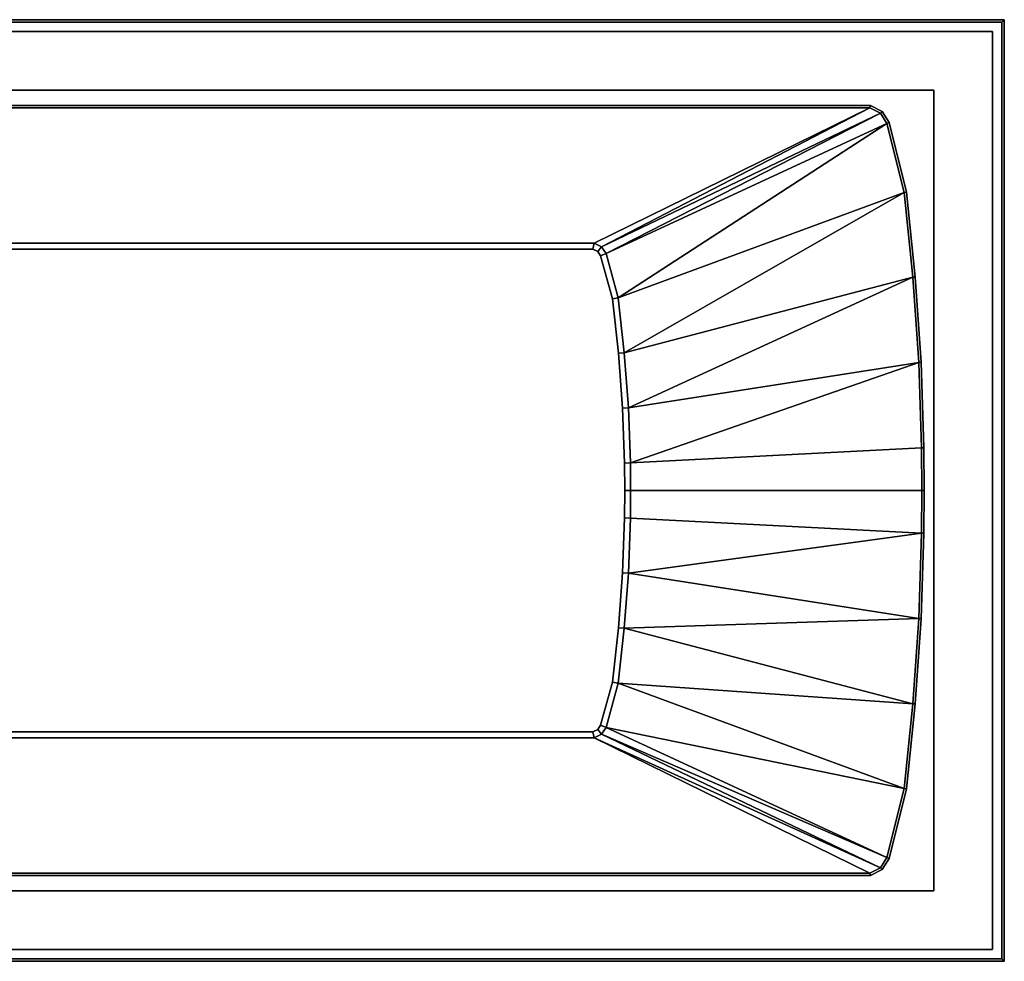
# Model space of a CAD drawing. Extents: x 0 to 1.8, y -0.8 to 0.
# Tile 3 of 3: x 0.96 to 1.8, y -0.8 to 0. Entities that reach past the tile are written whole.
import ezdxf

# ---------------------------------------------------------------- set-up
doc = ezdxf.new("R2010")
doc.units = 0
for name, color, linetype in [('L10_WANNE_700028_3', 7, 'CONTINUOUS'), ('L11_WANNE_700028_2', 7, 'CONTINUOUS'), ('L3_RAHMEN_700028', 7, 'CONTINUOUS'), ('L4_BODEN_700028', 7, 'CONTINUOUS'), ('L5_WANNE_700028_1_2', 7, 'CONTINUOUS'), ('L6_WANNE_700028_1_1', 7, 'CONTINUOUS'), ('L7_WANNE_700028_6', 7, 'CONTINUOUS'), ('L8_WANNE_700028_5', 7, 'CONTINUOUS'), ('L9_WANNE_700028_4', 7, 'CONTINUOUS')]:
    doc.layers.add(name, color=color, linetype=linetype)

msp = doc.modelspace()

# ---------------------------------------------------------------- linework, layer by layer
at = {"layer": 'L10_WANNE_700028_3', "color": 7, "invisible_edges": 12}
for points in [[(0.065, -0.06, 0.52), (1.74, -0.06, 0.52), (1.74, -0.06, 0.0001), (0.065, -0.06, 0.52)], [(1.74, -0.06, 0.0001), (0.065, -0.06, 0.0001), (0.065, -0.06, 0.52), (1.74, -0.06, 0.0001)], [(1.74, -0.06, 0.52), (1.74, -0.74, 0.52), (1.74, -0.74, 0.0001), (1.74, -0.06, 0.52)], [(1.74, -0.74, 0.0001), (1.74, -0.06, 0.0001), (1.74, -0.06, 0.52), (1.74, -0.74, 0.0001)], [(1.74, -0.74, 0.52), (0.065, -0.74, 0.52), (0.065, -0.74, 0.0001), (1.74, -0.74, 0.52)], [(0.065, -0.74, 0.0001), (1.74, -0.74, 0.0001), (1.74, -0.74, 0.52), (0.065, -0.74, 0.0001)]]:
    msp.add_3dface(points, dxfattribs=at)
at = {"layer": 'L11_WANNE_700028_2', "color": 7}
for points, invisible_edges in [([(0, 0, 0.52), (1.8, 0, 0.52), (1.74, -0.06, 0.52), (0, 0, 0.52)], 14), ([(0, 0, 0.52), (1.74, -0.06, 0.52), (0.065, -0.06, 0.52), (0, 0, 0.52)], 13), ([(1.8, 0, 0.52), (1.8, -0.8, 0.52), (1.74, -0.06, 0.52), (1.8, 0, 0.52)], 14), ([(1.8, -0.8, 0.52), (1.74, -0.74, 0.52), (1.74, -0.06, 0.52), (1.8, -0.8, 0.52)], 13), ([(0.065, -0.74, 0.52), (1.8, -0.8, 0.52), (0, -0.8, 0.52), (0.065, -0.74, 0.52)], 13), ([(0.065, -0.74, 0.52), (1.74, -0.74, 0.52), (1.8, -0.8, 0.52), (0.065, -0.74, 0.52)], 14)]:
    msp.add_3dface(points, dxfattribs=dict(at, invisible_edges=invisible_edges))
at = {"layer": 'L3_RAHMEN_700028', "color": 251, "invisible_edges": 12}
for points in [[(0.01, -0.01, 0.52), (1.79, -0.01, 0.52), (1.79, -0.01), (0.01, -0.01, 0.52)], [(1.79, -0.01), (0.01, -0.01), (0.01, -0.01, 0.52), (1.79, -0.01)], [(1.79, -0.01, 0.52), (1.79, -0.79, 0.52), (1.79, -0.79), (1.79, -0.01, 0.52)], [(1.79, -0.79), (1.79, -0.01), (1.79, -0.01, 0.52), (1.79, -0.79)], [(1.79, -0.79, 0.52), (0.01, -0.79, 0.52), (0.01, -0.79), (1.79, -0.79, 0.52)], [(0.01, -0.79), (1.79, -0.79), (1.79, -0.79, 0.52), (0.01, -0.79)]]:
    msp.add_3dface(points, dxfattribs=at)
at = {"layer": 'L4_BODEN_700028', "color": 251, "invisible_edges": 12}
for points in [[(0.01, -0.79), (0.01, -0.01), (1.79, -0.01), (0.01, -0.79)], [(1.79, -0.01), (1.79, -0.79), (0.01, -0.79), (1.79, -0.01)]]:
    msp.add_3dface(points, dxfattribs=at)
at = {"layer": 'L5_WANNE_700028_1_2', "color": 7, "invisible_edges": 12}
for points in [[(1.8, 0, 0.558), (0, 0, 0.558), (0.002, -0.002, 0.56), (1.8, 0, 0.558)], [(0.002, -0.002, 0.56), (1.798, -0.002, 0.56), (1.8, 0, 0.558), (0.002, -0.002, 0.56)], [(1.8, -0.8, 0.558), (1.8, 0, 0.558), (1.798, -0.002, 0.56), (1.8, -0.8, 0.558)], [(1.798, -0.002, 0.56), (1.798, -0.798, 0.56), (1.8, -0.8, 0.558), (1.798, -0.002, 0.56)], [(0, -0.8, 0.558), (1.8, -0.8, 0.558), (1.798, -0.798, 0.56), (0, -0.8, 0.558)], [(1.798, -0.798, 0.56), (0.002, -0.798, 0.56), (0, -0.8, 0.558), (1.798, -0.798, 0.56)]]:
    msp.add_3dface(points, dxfattribs=at)
at = {"layer": 'L6_WANNE_700028_1_1', "color": 7, "invisible_edges": 12}
for points in [[(0, 0, 0.558), (1.8, 0, 0.558), (1.8, 0, 0.52), (0, 0, 0.558)], [(1.8, 0, 0.52), (0, 0, 0.52), (0, 0, 0.558), (1.8, 0, 0.52)], [(1.8, 0, 0.558), (1.8, -0.8, 0.558), (1.8, -0.8, 0.52), (1.8, 0, 0.558)], [(1.8, -0.8, 0.52), (1.8, 0, 0.52), (1.8, 0, 0.558), (1.8, -0.8, 0.52)], [(1.8, -0.8, 0.558), (0, -0.8, 0.558), (0, -0.8, 0.52), (1.8, -0.8, 0.558)], [(0, -0.8, 0.52), (1.8, -0.8, 0.52), (1.8, -0.8, 0.558), (0, -0.8, 0.52)]]:
    msp.add_3dface(points, dxfattribs=at)
at = {"layer": 'L7_WANNE_700028_6', "color": 7}
for points, invisible_edges in [([(1.798, -0.002, 0.56), (0.002, -0.002, 0.56), (0.107507, -0.073, 0.56), (1.798, -0.002, 0.56)], 14), ([(1.798, -0.002, 0.56), (0.107507, -0.073, 0.56), (1.686206, -0.073, 0.56), (1.798, -0.002, 0.56)], 13), ([(1.798, -0.002, 0.56), (1.686206, -0.073, 0.56), (1.696232, -0.077897, 0.56), (1.798, -0.002, 0.56)], 13), ([(1.798, -0.002, 0.56), (1.696232, -0.077897, 0.56), (1.702069, -0.087408, 0.56), (1.798, -0.002, 0.56)], 13), ([(1.798, -0.002, 0.56), (1.702069, -0.087408, 0.56), (1.716837, -0.146398, 0.56), (1.798, -0.002, 0.56)], 13), ([(1.798, -0.798, 0.56), (1.798, -0.002, 0.56), (1.716837, -0.146398, 0.56), (1.798, -0.798, 0.56)], 14), ([(1.798, -0.798, 0.56), (1.716837, -0.146398, 0.56), (1.724264, -0.218677, 0.56), (1.798, -0.798, 0.56)], 13), ([(1.798, -0.798, 0.56), (1.724264, -0.218677, 0.56), (1.729214, -0.291104, 0.56), (1.798, -0.798, 0.56)], 13), ([(1.798, -0.798, 0.56), (1.729214, -0.291104, 0.56), (1.73169, -0.363676, 0.56), (1.798, -0.798, 0.56)], 13), ([(1.798, -0.798, 0.56), (1.73169, -0.363676, 0.56), (1.732, -0.4, 0.56), (1.798, -0.798, 0.56)], 13), ([(1.798, -0.798, 0.56), (1.732, -0.4, 0.56), (1.73169, -0.436324, 0.56), (1.798, -0.798, 0.56)], 13), ([(1.798, -0.798, 0.56), (1.73169, -0.436324, 0.56), (1.729214, -0.508896, 0.56), (1.798, -0.798, 0.56)], 13), ([(1.798, -0.798, 0.56), (1.729214, -0.508896, 0.56), (1.724264, -0.581323, 0.56), (1.798, -0.798, 0.56)], 13), ([(1.798, -0.798, 0.56), (1.724264, -0.581323, 0.56), (1.716837, -0.653602, 0.56), (1.798, -0.798, 0.56)], 13), ([(1.798, -0.798, 0.56), (1.716837, -0.653602, 0.56), (1.702069, -0.712592, 0.56), (1.798, -0.798, 0.56)], 13), ([(1.798, -0.798, 0.56), (1.702069, -0.712592, 0.56), (1.696232, -0.722103, 0.56), (1.798, -0.798, 0.56)], 13), ([(1.686206, -0.727, 0.56), (0.107507, -0.727, 0.56), (0.002, -0.798, 0.56), (1.686206, -0.727, 0.56)], 14), ([(1.686206, -0.727, 0.56), (0.002, -0.798, 0.56), (1.798, -0.798, 0.56), (1.686206, -0.727, 0.56)], 13), ([(1.696232, -0.722103, 0.56), (1.686206, -0.727, 0.56), (1.798, -0.798, 0.56), (1.696232, -0.722103, 0.56)], 14)]:
    msp.add_3dface(points, dxfattribs=dict(at, invisible_edges=invisible_edges))
at = {"layer": 'L8_WANNE_700028_5', "color": 7}
for points, invisible_edges in [([(1.686206, -0.073, 0.56), (0.107507, -0.073, 0.56), (0.107899, -0.075, 0.558), (1.686206, -0.073, 0.56)], 12), ([(0.107899, -0.075, 0.558), (1.685744, -0.075, 0.558), (1.686206, -0.073, 0.56), (0.107899, -0.075, 0.558)], 12), ([(0.107899, -0.075, 0.558), (0.34397, -0.19, 0.11), (1.451313, -0.19, 0.11), (0.107899, -0.075, 0.558)], 12), ([(1.451313, -0.19, 0.11), (1.685744, -0.075, 0.558), (0.107899, -0.075, 0.558), (1.451313, -0.19, 0.11)], 12), ([(1.451313, -0.19, 0.11), (1.457691, -0.192868, 0.11), (1.685744, -0.075, 0.558), (1.451313, -0.19, 0.11)], 8), ([(1.685744, -0.075, 0.558), (1.457691, -0.192868, 0.11), (1.694832, -0.079439, 0.558), (1.685744, -0.075, 0.558)], 8), ([(1.696232, -0.077897, 0.56), (1.686206, -0.073, 0.56), (1.685744, -0.075, 0.558), (1.696232, -0.077897, 0.56)], 12), ([(1.685744, -0.075, 0.558), (1.694832, -0.079439, 0.558), (1.696232, -0.077897, 0.56), (1.685744, -0.075, 0.558)], 12), ([(1.457691, -0.192868, 0.11), (1.461461, -0.198524, 0.11), (1.694832, -0.079439, 0.558), (1.457691, -0.192868, 0.11)], 8), ([(1.694832, -0.079439, 0.558), (1.461461, -0.198524, 0.11), (1.700204, -0.088192, 0.558), (1.694832, -0.079439, 0.558)], 8), ([(1.70207, -0.087408, 0.56), (1.696232, -0.077897, 0.56), (1.694832, -0.079439, 0.558), (1.70207, -0.087408, 0.56)], 12), ([(1.694832, -0.079439, 0.558), (1.700204, -0.088192, 0.558), (1.70207, -0.087408, 0.56), (1.694832, -0.079439, 0.558)], 12), ([(1.461461, -0.198524, 0.11), (1.471748, -0.236358, 0.11), (1.700204, -0.088192, 0.558), (1.461461, -0.198524, 0.11)], 8), ([(1.700204, -0.088192, 0.558), (1.471748, -0.236358, 0.11), (1.714862, -0.146745, 0.558), (1.700204, -0.088192, 0.558)], 8), ([(1.716837, -0.146398, 0.56), (1.70207, -0.087408, 0.56), (1.700204, -0.088192, 0.558), (1.716837, -0.146398, 0.56)], 12), ([(1.700204, -0.088192, 0.558), (1.714862, -0.146745, 0.558), (1.716837, -0.146398, 0.56), (1.700204, -0.088192, 0.558)], 12), ([(1.471748, -0.236358, 0.11), (1.476948, -0.282948, 0.11), (1.714862, -0.146745, 0.558), (1.471748, -0.236358, 0.11)], 8), ([(1.714862, -0.146745, 0.558), (1.476948, -0.282948, 0.11), (1.722271, -0.218848, 0.558), (1.714862, -0.146745, 0.558)], 8), ([(1.724264, -0.218677, 0.56), (1.716837, -0.146398, 0.56), (1.714862, -0.146745, 0.558), (1.724264, -0.218677, 0.56)], 12), ([(1.714862, -0.146745, 0.558), (1.722271, -0.218848, 0.558), (1.724264, -0.218677, 0.56), (1.714862, -0.146745, 0.558)], 12), ([(0.34397, -0.19, 0.11), (0.344879, -0.195, 0.105), (1.45024, -0.195, 0.105), (0.34397, -0.19, 0.11)], 12), ([(1.45024, -0.195, 0.105), (1.451313, -0.19, 0.11), (0.34397, -0.19, 0.11), (1.45024, -0.195, 0.105)], 12), ([(1.451313, -0.19, 0.11), (1.45024, -0.195, 0.105), (1.454328, -0.196838, 0.105), (1.451313, -0.19, 0.11)], 12), ([(1.454328, -0.196838, 0.105), (1.457691, -0.192868, 0.11), (1.451313, -0.19, 0.11), (1.454328, -0.196838, 0.105)], 12), ([(0.340606, -0.196608, 0.105), (0.322372, -0.4, 0.105), (1.45024, -0.605, 0.105), (0.340606, -0.196608, 0.105)], 15), ([(1.45024, -0.195, 0.105), (0.344879, -0.195, 0.105), (0.340606, -0.196608, 0.105), (1.45024, -0.195, 0.105)], 12), ([(1.45685, -0.200621, 0.105), (1.45024, -0.195, 0.105), (0.340606, -0.196608, 0.105), (1.45685, -0.200621, 0.105)], 15), ([(1.477156, -0.376672, 0.105), (1.45685, -0.200621, 0.105), (0.340606, -0.196608, 0.105), (1.477156, -0.376672, 0.105)], 15), ([(1.45024, -0.605, 0.105), (1.477156, -0.376672, 0.105), (0.340606, -0.196608, 0.105), (1.45024, -0.605, 0.105)], 15), ([(1.45685, -0.200621, 0.105), (1.454328, -0.196838, 0.105), (1.45024, -0.195, 0.105), (1.45685, -0.200621, 0.105)], 12), ([(1.457691, -0.192868, 0.11), (1.454328, -0.196838, 0.105), (1.45685, -0.200621, 0.105), (1.457691, -0.192868, 0.11)], 12), ([(1.45685, -0.200621, 0.105), (1.461461, -0.198524, 0.11), (1.457691, -0.192868, 0.11), (1.45685, -0.200621, 0.105)], 12), ([(1.461461, -0.198524, 0.11), (1.45685, -0.200621, 0.105), (1.466822, -0.237297, 0.105), (1.461461, -0.198524, 0.11)], 12), ([(1.471969, -0.28341, 0.105), (1.466822, -0.237297, 0.105), (1.45685, -0.200621, 0.105), (1.471969, -0.28341, 0.105)], 12), ([(1.477156, -0.376672, 0.105), (1.471969, -0.28341, 0.105), (1.45685, -0.200621, 0.105), (1.477156, -0.376672, 0.105)], 15), ([(1.466822, -0.237297, 0.105), (1.471748, -0.236358, 0.11), (1.461461, -0.198524, 0.11), (1.466822, -0.237297, 0.105)], 12), ([(1.476948, -0.282948, 0.11), (1.480418, -0.329703, 0.11), (1.722271, -0.218848, 0.558), (1.476948, -0.282948, 0.11)], 8), ([(1.722271, -0.218848, 0.558), (1.480418, -0.329703, 0.11), (1.727216, -0.291206, 0.558), (1.722271, -0.218848, 0.558)], 8), ([(1.729214, -0.291104, 0.56), (1.724264, -0.218677, 0.56), (1.722271, -0.218848, 0.558), (1.729214, -0.291104, 0.56)], 12), ([(1.722271, -0.218848, 0.558), (1.727216, -0.291206, 0.558), (1.729214, -0.291104, 0.56), (1.722271, -0.218848, 0.558)], 12), ([(1.471748, -0.236358, 0.11), (1.466822, -0.237297, 0.105), (1.471969, -0.28341, 0.105), (1.471748, -0.236358, 0.11)], 12), ([(1.471969, -0.28341, 0.105), (1.476948, -0.282948, 0.11), (1.471748, -0.236358, 0.11), (1.471969, -0.28341, 0.105)], 12), ([(1.476948, -0.282948, 0.11), (1.471969, -0.28341, 0.105), (1.475425, -0.32998, 0.105), (1.476948, -0.282948, 0.11)], 12), ([(1.477156, -0.376672, 0.105), (1.475425, -0.32998, 0.105), (1.471969, -0.28341, 0.105), (1.477156, -0.376672, 0.105)], 12), ([(1.475425, -0.32998, 0.105), (1.480418, -0.329703, 0.11), (1.476948, -0.282948, 0.11), (1.475425, -0.32998, 0.105)], 12), ([(1.480418, -0.329703, 0.11), (1.482155, -0.376556, 0.11), (1.727216, -0.291206, 0.558), (1.480418, -0.329703, 0.11)], 8), ([(1.727216, -0.291206, 0.558), (1.482155, -0.376556, 0.11), (1.729691, -0.363718, 0.558), (1.727216, -0.291206, 0.558)], 8), ([(1.73169, -0.363676, 0.56), (1.729214, -0.291104, 0.56), (1.727216, -0.291206, 0.558), (1.73169, -0.363676, 0.56)], 12), ([(1.727216, -0.291206, 0.558), (1.729691, -0.363718, 0.558), (1.73169, -0.363676, 0.56), (1.727216, -0.291206, 0.558)], 12), ([(1.480418, -0.329703, 0.11), (1.475425, -0.32998, 0.105), (1.477156, -0.376672, 0.105), (1.480418, -0.329703, 0.11)], 12), ([(1.477156, -0.376672, 0.105), (1.482155, -0.376556, 0.11), (1.480418, -0.329703, 0.11), (1.477156, -0.376672, 0.105)], 12), ([(1.729691, -0.363718, 0.558), (1.482155, -0.376556, 0.11), (1.482372, -0.4, 0.11), (1.729691, -0.363718, 0.558)], 12), ([(1.482372, -0.4, 0.11), (1.73, -0.4, 0.558), (1.729691, -0.363718, 0.558), (1.482372, -0.4, 0.11)], 12), ([(1.732, -0.4, 0.56), (1.73169, -0.363676, 0.56), (1.729691, -0.363718, 0.558), (1.732, -0.4, 0.56)], 12), ([(1.729691, -0.363718, 0.558), (1.73, -0.4, 0.558), (1.732, -0.4, 0.56), (1.729691, -0.363718, 0.558)], 12), ([(1.482155, -0.376556, 0.11), (1.477156, -0.376672, 0.105), (1.477372, -0.4, 0.105), (1.482155, -0.376556, 0.11)], 12), ([(1.477372, -0.4, 0.105), (1.482372, -0.4, 0.11), (1.482155, -0.376556, 0.11), (1.477372, -0.4, 0.105)], 12), ([(1.45024, -0.605, 0.105), (1.471969, -0.51659, 0.105), (1.477156, -0.376672, 0.105), (1.45024, -0.605, 0.105)], 15), ([(1.471969, -0.51659, 0.105), (1.477156, -0.423328, 0.105), (1.477156, -0.376672, 0.105), (1.471969, -0.51659, 0.105)], 15), ([(1.477156, -0.423328, 0.105), (1.477372, -0.4, 0.105), (1.477156, -0.376672, 0.105), (1.477156, -0.423328, 0.105)], 12), ([(0.322372, -0.4, 0.105), (0.332955, -0.562995, 0.105), (1.45024, -0.605, 0.105), (0.322372, -0.4, 0.105)], 15), ([(1.482372, -0.4, 0.11), (1.477372, -0.4, 0.105), (1.477156, -0.423328, 0.105), (1.482372, -0.4, 0.11)], 12), ([(1.477156, -0.423328, 0.105), (1.482155, -0.423444, 0.11), (1.482372, -0.4, 0.11), (1.477156, -0.423328, 0.105)], 12), ([(1.73, -0.4, 0.558), (1.482372, -0.4, 0.11), (1.482155, -0.423444, 0.11), (1.73, -0.4, 0.558)], 12), ([(1.482155, -0.423444, 0.11), (1.729691, -0.436282, 0.558), (1.73, -0.4, 0.558), (1.482155, -0.423444, 0.11)], 12), ([(1.73, -0.4, 0.558), (1.729691, -0.436282, 0.558), (1.73169, -0.436324, 0.56), (1.73, -0.4, 0.558)], 12), ([(1.73169, -0.436324, 0.56), (1.732, -0.4, 0.56), (1.73, -0.4, 0.558), (1.73169, -0.436324, 0.56)], 12), ([(1.471969, -0.51659, 0.105), (1.475425, -0.47002, 0.105), (1.477156, -0.423328, 0.105), (1.471969, -0.51659, 0.105)], 12), ([(1.482155, -0.423444, 0.11), (1.477156, -0.423328, 0.105), (1.475425, -0.47002, 0.105), (1.482155, -0.423444, 0.11)], 12), ([(1.475425, -0.47002, 0.105), (1.480418, -0.470297, 0.11), (1.482155, -0.423444, 0.11), (1.475425, -0.47002, 0.105)], 12), ([(1.482155, -0.423444, 0.11), (1.480418, -0.470297, 0.11), (1.729691, -0.436282, 0.558), (1.482155, -0.423444, 0.11)], 8), ([(1.729691, -0.436282, 0.558), (1.480418, -0.470297, 0.11), (1.727216, -0.508794, 0.558), (1.729691, -0.436282, 0.558)], 8), ([(1.729691, -0.436282, 0.558), (1.727216, -0.508794, 0.558), (1.729214, -0.508896, 0.56), (1.729691, -0.436282, 0.558)], 12), ([(1.729214, -0.508896, 0.56), (1.73169, -0.436324, 0.56), (1.729691, -0.436282, 0.558), (1.729214, -0.508896, 0.56)], 12), ([(1.480418, -0.470297, 0.11), (1.475425, -0.47002, 0.105), (1.471969, -0.51659, 0.105), (1.480418, -0.470297, 0.11)], 12), ([(1.471969, -0.51659, 0.105), (1.476948, -0.517052, 0.11), (1.480418, -0.470297, 0.11), (1.471969, -0.51659, 0.105)], 12), ([(1.480418, -0.470297, 0.11), (1.476948, -0.517052, 0.11), (1.727216, -0.508794, 0.558), (1.480418, -0.470297, 0.11)], 8), ([(1.727216, -0.508794, 0.558), (1.476948, -0.517052, 0.11), (1.722271, -0.581152, 0.558), (1.727216, -0.508794, 0.558)], 8), ([(1.727216, -0.508794, 0.558), (1.722271, -0.581152, 0.558), (1.724264, -0.581323, 0.56), (1.727216, -0.508794, 0.558)], 12), ([(1.724264, -0.581323, 0.56), (1.729214, -0.508896, 0.56), (1.727216, -0.508794, 0.558), (1.724264, -0.581323, 0.56)], 12), ([(1.45024, -0.605, 0.105), (1.45685, -0.599379, 0.105), (1.471969, -0.51659, 0.105), (1.45024, -0.605, 0.105)], 15), ([(1.45685, -0.599379, 0.105), (1.466822, -0.562703, 0.105), (1.471969, -0.51659, 0.105), (1.45685, -0.599379, 0.105)], 12), ([(1.476948, -0.517052, 0.11), (1.471969, -0.51659, 0.105), (1.466822, -0.562703, 0.105), (1.476948, -0.517052, 0.11)], 12), ([(1.466822, -0.562703, 0.105), (1.471748, -0.563642, 0.11), (1.476948, -0.517052, 0.11), (1.466822, -0.562703, 0.105)], 12), ([(1.476948, -0.517052, 0.11), (1.471748, -0.563642, 0.11), (1.722271, -0.581152, 0.558), (1.476948, -0.517052, 0.11)], 8), ([(0.332955, -0.562995, 0.105), (0.340606, -0.603392, 0.105), (1.45024, -0.605, 0.105), (0.332955, -0.562995, 0.105)], 15), ([(1.471748, -0.563642, 0.11), (1.466822, -0.562703, 0.105), (1.45685, -0.599379, 0.105), (1.471748, -0.563642, 0.11)], 12), ([(1.45685, -0.599379, 0.105), (1.461461, -0.601476, 0.11), (1.471748, -0.563642, 0.11), (1.45685, -0.599379, 0.105)], 12), ([(1.471748, -0.563642, 0.11), (1.461461, -0.601476, 0.11), (1.714862, -0.653255, 0.558), (1.471748, -0.563642, 0.11)], 8), ([(1.722271, -0.581152, 0.558), (1.471748, -0.563642, 0.11), (1.714862, -0.653255, 0.558), (1.722271, -0.581152, 0.558)], 8), ([(1.722271, -0.581152, 0.558), (1.714862, -0.653255, 0.558), (1.716837, -0.653602, 0.56), (1.722271, -0.581152, 0.558)], 12), ([(1.716837, -0.653602, 0.56), (1.724264, -0.581323, 0.56), (1.722271, -0.581152, 0.558), (1.716837, -0.653602, 0.56)], 12), ([(1.45024, -0.605, 0.105), (1.454328, -0.603162, 0.105), (1.45685, -0.599379, 0.105), (1.45024, -0.605, 0.105)], 12), ([(1.461461, -0.601476, 0.11), (1.45685, -0.599379, 0.105), (1.454328, -0.603162, 0.105), (1.461461, -0.601476, 0.11)], 12), ([(1.454328, -0.603162, 0.105), (1.457691, -0.607132, 0.11), (1.461461, -0.601476, 0.11), (1.454328, -0.603162, 0.105)], 12), ([(1.461461, -0.601476, 0.11), (1.457691, -0.607132, 0.11), (1.700204, -0.711808, 0.558), (1.461461, -0.601476, 0.11)], 8), ([(1.714862, -0.653255, 0.558), (1.461461, -0.601476, 0.11), (1.700204, -0.711808, 0.558), (1.714862, -0.653255, 0.558)], 8), ([(0.34397, -0.61, 0.11), (0.107899, -0.725, 0.558), (1.685744, -0.725, 0.558), (0.34397, -0.61, 0.11)], 12), ([(0.340606, -0.603392, 0.105), (0.344879, -0.605, 0.105), (1.45024, -0.605, 0.105), (0.340606, -0.603392, 0.105)], 12), ([(0.344879, -0.605, 0.105), (0.34397, -0.61, 0.11), (1.451313, -0.61, 0.11), (0.344879, -0.605, 0.105)], 12), ([(1.685744, -0.725, 0.558), (1.451313, -0.61, 0.11), (0.34397, -0.61, 0.11), (1.685744, -0.725, 0.558)], 12), ([(1.451313, -0.61, 0.11), (1.45024, -0.605, 0.105), (0.344879, -0.605, 0.105), (1.451313, -0.61, 0.11)], 12), ([(1.457691, -0.607132, 0.11), (1.454328, -0.603162, 0.105), (1.45024, -0.605, 0.105), (1.457691, -0.607132, 0.11)], 12), ([(1.45024, -0.605, 0.105), (1.451313, -0.61, 0.11), (1.457691, -0.607132, 0.11), (1.45024, -0.605, 0.105)], 12), ([(1.457691, -0.607132, 0.11), (1.451313, -0.61, 0.11), (1.694832, -0.720561, 0.558), (1.457691, -0.607132, 0.11)], 8), ([(1.694832, -0.720561, 0.558), (1.451313, -0.61, 0.11), (1.685744, -0.725, 0.558), (1.694832, -0.720561, 0.558)], 8), ([(1.700204, -0.711808, 0.558), (1.457691, -0.607132, 0.11), (1.694832, -0.720561, 0.558), (1.700204, -0.711808, 0.558)], 8), ([(1.714862, -0.653255, 0.558), (1.700204, -0.711808, 0.558), (1.70207, -0.712592, 0.56), (1.714862, -0.653255, 0.558)], 12), ([(1.70207, -0.712592, 0.56), (1.716837, -0.653602, 0.56), (1.714862, -0.653255, 0.558), (1.70207, -0.712592, 0.56)], 12), ([(1.700204, -0.711808, 0.558), (1.694832, -0.720561, 0.558), (1.696232, -0.722103, 0.56), (1.700204, -0.711808, 0.558)], 12), ([(1.696232, -0.722103, 0.56), (1.70207, -0.712592, 0.56), (1.700204, -0.711808, 0.558), (1.696232, -0.722103, 0.56)], 12), ([(1.685744, -0.725, 0.558), (0.107899, -0.725, 0.558), (0.107507, -0.727, 0.56), (1.685744, -0.725, 0.558)], 12), ([(0.107507, -0.727, 0.56), (1.686206, -0.727, 0.56), (1.685744, -0.725, 0.558), (0.107507, -0.727, 0.56)], 12), ([(1.694832, -0.720561, 0.558), (1.685744, -0.725, 0.558), (1.686206, -0.727, 0.56), (1.694832, -0.720561, 0.558)], 12), ([(1.686206, -0.727, 0.56), (1.696232, -0.722103, 0.56), (1.694832, -0.720561, 0.558), (1.686206, -0.727, 0.56)], 12)]:
    msp.add_3dface(points, dxfattribs=dict(at, invisible_edges=invisible_edges))
at = {"layer": 'L9_WANNE_700028_4', "color": 7, "invisible_edges": 12}
for points in [[(0.065, -0.74, 0.0001), (0.065, -0.06, 0.0001), (1.74, -0.06, 0.0001), (0.065, -0.74, 0.0001)], [(1.74, -0.06, 0.0001), (1.74, -0.74, 0.0001), (0.065, -0.74, 0.0001), (1.74, -0.06, 0.0001)]]:
    msp.add_3dface(points, dxfattribs=at)

doc.saveas('drawing.dxf')
